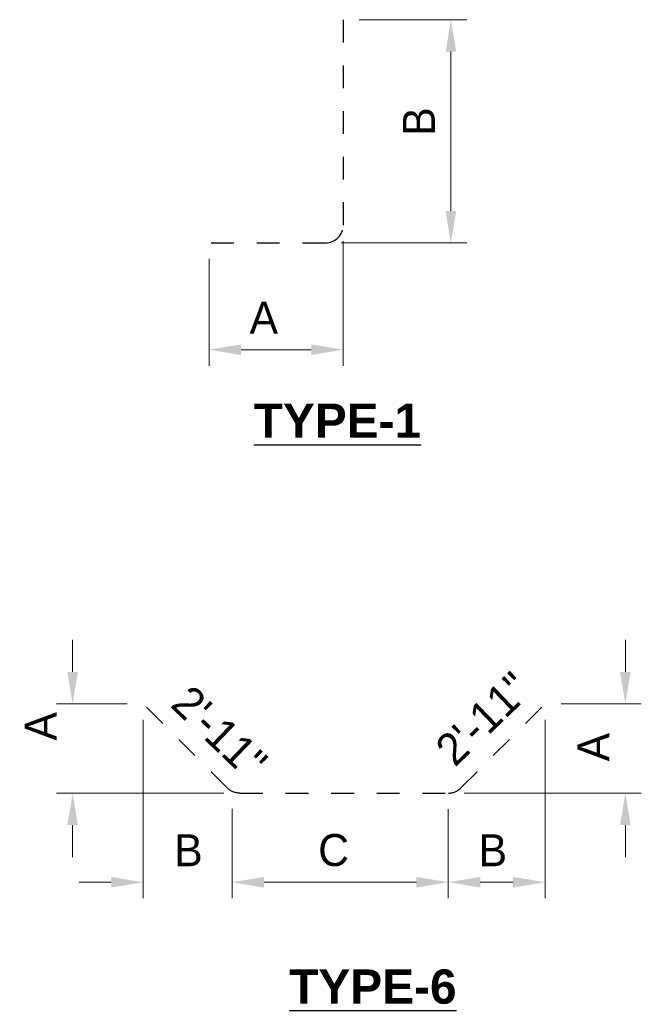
# Model space of a CAD drawing. Header units: feet. Extents: x -744 to -375, y 205 to 389.
# Tile 8 of 40: x -561.47 to -558.75, y 227.24 to 231.55. Entities that reach past the tile are written whole.
import ezdxf
from ezdxf.enums import TextEntityAlignment as Align

# ---------------------------------------------------------------- set-up
doc = ezdxf.new("R2010")
doc.units = ezdxf.units.FT
doc.header["$MEASUREMENT"] = 0
doc.linetypes.add('D', pattern=[0.85, 0.75, -0.1])
doc.linetypes.add('F', pattern=[0.15, 0.1, -0.05])
doc.layers.add('REBAR', color=141, linetype='D')
doc.layers.add('TEXT', color=7, linetype='Continuous')
doc.styles.add('Slanted Normal (0.14) Font 31', font='font31.shx', dxfattribs={"height": 0.14})
doc.styles.add('SOLID', font='arialbd.ttf')
doc.dimstyles.new('Dec Slant 0', dxfattribs={"dimtxt": 0.14, "dimasz": 0.14, "dimexe": 0.07, "dimexo": 0.07, "dimgap": 0.07, "dimtad": 1, "dimdec": 0, "dimzin": 3, "dimdsep": 46, "dimtxsty": 'Slanted Normal (0.14) Font 31', "dimcen": 0.09, "dimclrd": 97, "dimclre": 97, "dimclrt": 7, "dimadec": 0, "dimazin": 3, "dimtfac": 1, "dimtdec": 0, "dimtofl": 0, "dimtmove": 1, "dimatfit": 1, "dimfxl": 1, "dimtzin": 3, "dimlwd": 0, "dimlwe": 0, "dimarcsym": 0})

# ---------------------------------------------------------------- blocks, each defined once
blk = doc.blocks.new('*D1168')
at = {"layer": 'Defpoints', "color": 0, "transparency": 16777216}
for p in [(-559.1695, 228.5538), (-558.8178, 228.5538), (-559.5933, 228.1625)]:
    blk.add_point(p, dxfattribs=at)
at = {"layer": 'TEXT', "color": 0, "lineweight": 0, "transparency": 16777216}
for p, q in [((-558.8178, 228.6938), (-558.8178, 228.8338)), ((-558.8178, 228.0225), (-558.8178, 227.8825))]:
    blk.add_line(p, q, dxfattribs=at)
at = {"layer": 'TEXT', "lineweight": 0, "transparency": 16777216}
for p, q in [((-559.0995, 228.5538), (-558.7478, 228.5538)), ((-559.5233, 228.1625), (-558.7478, 228.1625))]:
    blk.add_line(p, q, dxfattribs=at)
at = {"layer": 'TEXT', "color": 0, "transparency": 16777216}
for points in [[(-558.8411, 228.6938), (-558.7945, 228.6938), (-558.8178, 228.5538)], [(-558.8411, 228.0225), (-558.7945, 228.0225), (-558.8178, 228.1625)]]:
    blk.add_solid(points, dxfattribs=at)
at = {"layer": 'TEXT', "color": 0, "transparency": 16777216, "insert": (-558.9578, 228.3639), "char_height": 0.14, "attachment_point": 5, "rotation": 90, "style": 'Slanted Normal (0.14) Font 31'}
blk.add_mtext('A', dxfattribs=at)
blk = doc.blocks.new('*D1169')
at = {"layer": 'Defpoints', "color": 0, "transparency": 16777216}
for p in [(-559.1695, 228.5538), (-559.5933, 228.1625), (-559.1695, 227.7723)]:
    blk.add_point(p, dxfattribs=at)
at = {"layer": 'TEXT', "lineweight": 0, "transparency": 16777216}
for p, q in [((-559.1695, 228.4838), (-559.1695, 227.7023)), ((-559.5933, 228.0925), (-559.5933, 227.7023))]:
    blk.add_line(p, q, dxfattribs=at)
at = {"layer": 'TEXT', "color": 0, "lineweight": 0, "transparency": 16777216}
blk.add_line((-559.4533, 227.7723), (-559.3095, 227.7723), dxfattribs=at)
at = {"layer": 'TEXT', "color": 0, "transparency": 16777216}
for points in [[(-559.4533, 227.7957), (-559.4533, 227.749), (-559.5933, 227.7723)], [(-559.3095, 227.7957), (-559.3095, 227.749), (-559.1695, 227.7723)]]:
    blk.add_solid(points, dxfattribs=at)
at = {"layer": 'TEXT', "color": 0, "transparency": 16777216, "insert": (-559.3982, 227.9123), "char_height": 0.14, "attachment_point": 5, "style": 'Slanted Normal (0.14) Font 31'}
blk.add_mtext('B', dxfattribs=at)
blk = doc.blocks.new('*D1162')
at = {"layer": 'Defpoints', "color": 0, "transparency": 16777216}
for p in [(-559.5933, 228.1625), (-560.5405, 228.0932), (-559.5933, 227.7723)]:
    blk.add_point(p, dxfattribs=at)
at = {"layer": 'TEXT', "lineweight": 0, "transparency": 16777216}
for p, q in [((-559.5933, 228.0925), (-559.5933, 227.7023)), ((-560.5405, 228.0232), (-560.5405, 227.7023))]:
    blk.add_line(p, q, dxfattribs=at)
at = {"layer": 'TEXT', "color": 0, "lineweight": 0, "transparency": 16777216}
blk.add_line((-560.4005, 227.7723), (-559.7333, 227.7723), dxfattribs=at)
at = {"layer": 'TEXT', "color": 0, "transparency": 16777216}
for points in [[(-560.4005, 227.7957), (-560.4005, 227.749), (-560.5405, 227.7723)], [(-559.7333, 227.7957), (-559.7333, 227.749), (-559.5933, 227.7723)]]:
    blk.add_solid(points, dxfattribs=at)
at = {"layer": 'TEXT', "color": 0, "transparency": 16777216, "insert": (-560.0959, 227.9123), "char_height": 0.14, "attachment_point": 5, "style": 'Slanted Normal (0.14) Font 31'}
blk.add_mtext('C', dxfattribs=at)
blk = doc.blocks.new('*D1170')
at = {"layer": 'Defpoints', "color": 0, "transparency": 16777216}
for p in [(-560.9301, 228.5538), (-560.5405, 228.1632), (-560.5405, 227.7723)]:
    blk.add_point(p, dxfattribs=at)
at = {"layer": 'TEXT', "lineweight": 0, "transparency": 16777216}
for p, q in [((-560.9301, 228.4838), (-560.9301, 227.7023)), ((-560.5405, 228.0932), (-560.5405, 227.7023))]:
    blk.add_line(p, q, dxfattribs=at)
at = {"layer": 'TEXT', "color": 0, "lineweight": 0, "transparency": 16777216}
for p, q in [((-561.0701, 227.7723), (-561.2101, 227.7723)), ((-560.4005, 227.7723), (-560.2605, 227.7723))]:
    blk.add_line(p, q, dxfattribs=at)
at = {"layer": 'TEXT', "color": 0, "transparency": 16777216}
for points in [[(-561.0701, 227.7957), (-561.0701, 227.749), (-560.9301, 227.7723)], [(-560.4005, 227.7957), (-560.4005, 227.749), (-560.5405, 227.7723)]]:
    blk.add_solid(points, dxfattribs=at)
at = {"layer": 'TEXT', "color": 0, "transparency": 16777216, "insert": (-560.7317, 227.9123), "char_height": 0.14, "attachment_point": 5, "style": 'Slanted Normal (0.14) Font 31'}
blk.add_mtext('B', dxfattribs=at)
blk = doc.blocks.new('*D1171')
at = {"layer": 'Defpoints', "color": 0, "transparency": 16777216}
for p in [(-560.9301, 228.5538), (-561.2394, 228.1625), (-560.5065, 228.1625)]:
    blk.add_point(p, dxfattribs=at)
at = {"layer": 'TEXT', "color": 0, "lineweight": 0, "transparency": 16777216}
for p, q in [((-561.2394, 228.6938), (-561.2394, 228.8338)), ((-561.2394, 228.0225), (-561.2394, 227.8825))]:
    blk.add_line(p, q, dxfattribs=at)
at = {"layer": 'TEXT', "lineweight": 0, "transparency": 16777216}
for p, q in [((-561.0001, 228.5538), (-561.3094, 228.5538)), ((-560.5765, 228.1625), (-561.3094, 228.1625))]:
    blk.add_line(p, q, dxfattribs=at)
at = {"layer": 'TEXT', "color": 0, "transparency": 16777216}
for points in [[(-561.2627, 228.6938), (-561.2161, 228.6938), (-561.2394, 228.5538)], [(-561.2627, 228.0225), (-561.2161, 228.0225), (-561.2394, 228.1625)]]:
    blk.add_solid(points, dxfattribs=at)
at = {"layer": 'TEXT', "color": 0, "transparency": 16777216, "insert": (-561.3794, 228.4552), "char_height": 0.14, "attachment_point": 5, "rotation": 90, "style": 'Slanted Normal (0.14) Font 31'}
blk.add_mtext('A', dxfattribs=at)
blk = doc.blocks.new('*D1174')
at = {"layer": 'Defpoints', "color": 0, "transparency": 16777216}
for p in [(-560.0541, 230.6507), (-560.641, 230.5724), (-560.0541, 230.105)]:
    blk.add_point(p, dxfattribs=at)
at = {"layer": 'TEXT', "lineweight": 0, "transparency": 16777216}
for p, q in [((-560.0541, 230.5807), (-560.0541, 230.035)), ((-560.641, 230.5024), (-560.641, 230.035))]:
    blk.add_line(p, q, dxfattribs=at)
at = {"layer": 'TEXT', "color": 0, "lineweight": 0, "transparency": 16777216}
blk.add_line((-560.501, 230.105), (-560.1941, 230.105), dxfattribs=at)
at = {"layer": 'TEXT', "color": 0, "transparency": 16777216}
for points in [[(-560.501, 230.1284), (-560.501, 230.0817), (-560.641, 230.105)], [(-560.1941, 230.1284), (-560.1941, 230.0817), (-560.0541, 230.105)]]:
    blk.add_solid(points, dxfattribs=at)
at = {"layer": 'TEXT', "color": 0, "transparency": 16777216, "insert": (-560.4018, 230.245), "char_height": 0.14, "attachment_point": 5, "style": 'Slanted Normal (0.14) Font 31'}
blk.add_mtext('A', dxfattribs=at)
blk = doc.blocks.new('*D1175')
at = {"layer": 'Defpoints', "color": 0, "transparency": 16777216}
for p in [(-560.0541, 231.5506), (-559.582, 231.5506), (-560.1324, 230.5724)]:
    blk.add_point(p, dxfattribs=at)
at = {"layer": 'TEXT', "lineweight": 0, "transparency": 16777216}
for p, q in [((-559.9841, 231.5506), (-559.512, 231.5506)), ((-560.0624, 230.5724), (-559.512, 230.5724))]:
    blk.add_line(p, q, dxfattribs=at)
at = {"layer": 'TEXT', "color": 0, "lineweight": 0, "transparency": 16777216}
blk.add_line((-559.582, 230.7124), (-559.582, 231.4106), dxfattribs=at)
at = {"layer": 'TEXT', "color": 0, "transparency": 16777216}
for points in [[(-559.6053, 231.4106), (-559.5587, 231.4106), (-559.582, 231.5506)], [(-559.6053, 230.7124), (-559.5587, 230.7124), (-559.582, 230.5724)]]:
    blk.add_solid(points, dxfattribs=at)
at = {"layer": 'TEXT', "color": 0, "transparency": 16777216, "insert": (-559.722, 231.1045), "char_height": 0.14, "attachment_point": 5, "rotation": 90, "style": 'Slanted Normal (0.14) Font 31'}
blk.add_mtext('B', dxfattribs=at)

msp = doc.modelspace()

# ---------------------------------------------------------------- linework, layer by layer
at = {"layer": 'REBAR', "linetype": 'F'}
for p, q in [((-560.05413, 231.55055), (-560.05413, 230.65072)), ((-560.13238, 230.57238), (-560.64096, 230.57238)), ((-560.5618, 228.18551), (-560.93013, 228.55384)), ((-559.53797, 228.18551), (-559.16955, 228.55384)), ((-560.50655, 228.16251), (-559.5933, 228.16251))]:
    msp.add_line(p, q, dxfattribs=at)
for centre, end in [((-560.13229, 230.65069), 0), ((-559.59319, 228.24074), 315)]:
    msp.add_arc(centre, 0.07825, 270, end, dxfattribs=at)
at = {"layer": 'REBAR', "ltscale": 0.055, "extrusion": (0, 0, -1)}
msp.add_arc((560.50649, 228.24074), 0.07825, 270, 315, dxfattribs=at)

# ---------------------------------------------------------------- texts
at = {"layer": 'TEXT', "style": 'SOLID'}
for s, p in [('%%UTYPE-1', (-560.44604, 229.86898)), ('%%uTYPE-6%%U', (-560.29055, 227.39028))]:
    msp.add_text(s, height=0.15, dxfattribs=at).set_placement(p, align=Align.TOP_LEFT)
at = {"layer": 'TEXT', "style": 'Slanted Normal (0.14) Font 31'}
for rotation, p in [(43.86752, (-559.66196, 228.37427)), (316.13248, (-560.71915, 228.64574))]:
    msp.add_text('2\'-11"', height=0.14, rotation=rotation, dxfattribs=at).set_placement(p, align=Align.TOP_LEFT)

# ---------------------------------------------------------------- dimensions: what is measured, and where the dimension line sits
at = {"layer": 'TEXT'}
for base, p1, p2, angle, text, picture, middle in [((-559.582, 231.55055), (-560.13238, 230.57238), (-560.05413, 231.55055), 90, 'B', '*D1175', (-559.582, 231.10453)), ((-561.23941, 228.16249), (-560.93013, 228.55384), (-560.50649, 228.16249), 270, 'A', '*D1171', (-561.23941, 228.45518)), ((-558.81781, 228.55384), (-559.5933, 228.16251), (-559.16955, 228.55384), 90, 'A', '*D1168', (-558.81781, 228.3639))]:
    dim = msp.add_linear_dim(base=base, p1=p1, p2=p2, angle=angle, text=text, dimstyle='Dec Slant 0', override={"dimlfac": 12, "dimclrd": 0, "dimclre": 256, "dimclrt": 0}, dxfattribs=at)
    dim.commit()
    dim.dimension.update_dxf_attribs({"geometry": picture, "text_midpoint": middle, "dimtype": 160})
for base, p1, p2, text, picture, middle in [((-560.05413, 230.10505), (-560.64096, 230.57238), (-560.05413, 230.65072), 'A', '*D1174', (-560.40176, 230.10505)), ((-560.54054, 227.77233), (-560.93013, 228.55384), (-560.54054, 228.16315), 'B', '*D1170', (-560.73171, 227.77233)), ((-559.16955, 227.77233), (-559.5933, 228.16251), (-559.16955, 228.55384), 'B', '*D1169', (-559.39818, 227.77233)), ((-559.5933, 227.77233), (-560.54054, 228.09315), (-559.5933, 228.16251), 'C', '*D1162', (-560.09591, 227.77233))]:
    dim = msp.add_linear_dim(base=base, p1=p1, p2=p2, text=text, dimstyle='Dec Slant 0', override={"dimlfac": 12, "dimclrd": 0, "dimclre": 256, "dimclrt": 0}, dxfattribs=at)
    dim.commit()
    dim.dimension.update_dxf_attribs({"geometry": picture, "text_midpoint": middle, "dimtype": 160})

doc.saveas('drawing.dxf')
